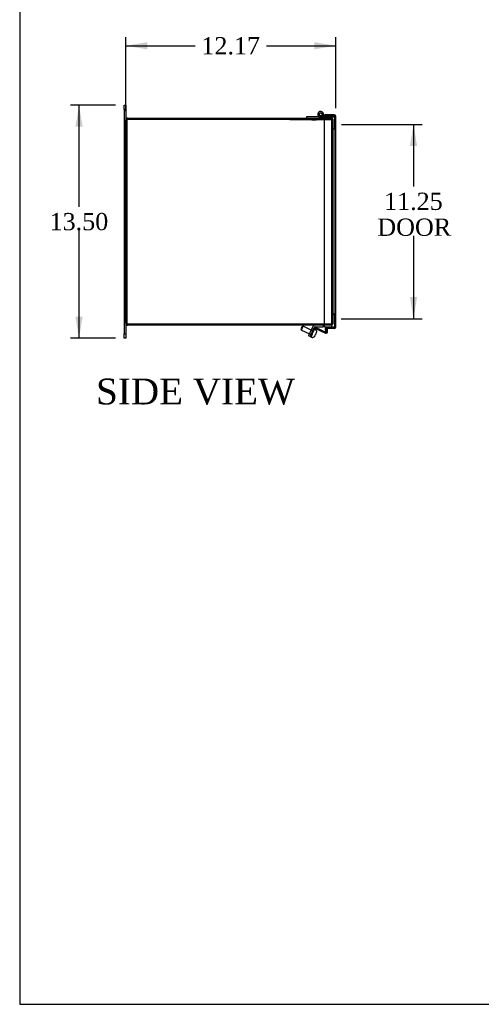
# Model space of a CAD drawing. Header units: inches. Extents: x 1 to 150, y -1 to 99.
# Tile 1 of 8: x 1 to 27, y 0 to 57. Entities that reach past the tile are written whole.
import ezdxf
from ezdxf.enums import TextEntityAlignment as Align
from ezdxf.lldxf.tags import DXFTag

# ---------------------------------------------------------------- set-up
doc = ezdxf.new("R2010")
doc.units = ezdxf.units.IN
doc.header["$MEASUREMENT"] = 0
for name, color, linetype in [('COM40176', 7, 'Continuous'), ('COM40615', 7, 'Continuous'), ('COM48966-7', 7, 'Continuous'), ('COM49008-2', 7, 'Continuous'), ('COM52631', 7, 'Continuous'), ('COM71406-5', 7, 'Continuous'), ('Default', 7, 'Continuous'), ('GSK11095', 7, 'Continuous'), ('HNG11000', 7, 'Continuous'), ('QLB20246', 7, 'Continuous'), ('SCS19419', 7, 'Continuous')]:
    doc.layers.add(name, color=color, linetype=linetype)
doc.styles.add('SEACAD_Times_New_Roman', font='times.ttf')
tags = doc.linetypes.add('HIDDEN2', pattern=[0.1875, 0.125, -0.0625]).pattern_tags.tags
tags[6:7] = [DXFTag(74, 4), DXFTag(75, 0), DXFTag(340, '0'), DXFTag(46, 0.0), DXFTag(50, 0.0), DXFTag(44, 0.0), DXFTag(45, 0.0)]
tags[4:5] = [DXFTag(74, 4), DXFTag(75, 0), DXFTag(340, '0'), DXFTag(46, 0.0), DXFTag(50, 0.0), DXFTag(44, 0.0), DXFTag(45, 0.0)]
doc.dimstyles.new('HAMMOND_(STH_-_240x160)', dxfattribs={"dimtxt": 1, "dimasz": 1.25, "dimexe": 0.5, "dimexo": 0.5, "dimgap": 0.25, "dimtad": 0, "dimtih": 1, "dimtoh": 1, "dimzin": 0, "dimdsep": 46, "dimtxsty": 'SEACAD_Times_New_Roman', "dimblk1": '_SE_FILLED', "dimblk2": '_SE_FILLED', "dimsah": 1, "dimcen": 0.5, "dimadec": 0, "dimazin": 0, "dimtfac": 0.8, "dimtofl": 0, "dimtmove": 0, "dimatfit": 3, "dimfxl": 1, "dimtolj": 1, "dimtzin": 0, "dimarcsym": 0})

# ---------------------------------------------------------------- blocks, each defined once
blk = doc.blocks.new('SE3')
at = {"layer": 'COM40176', "color": 7, "linetype": 'Continuous'}
for p, q in [((17.529, 39.164), (17.677, 39.482)), ((17.581, 39.14), (17.729, 39.458)), ((17.767, 39.472), (18.347, 39.202)), ((17.791, 39.524), (18.366, 39.256)), ((18.401, 39.411), (18.399, 39.435)), ((18.469, 39.287), (18.454, 39.47)), ((17.449, 38.994), (17.529, 39.164)), ((17.501, 38.97), (17.449, 38.994)), ((17.581, 39.14), (17.501, 38.97))]:
    blk.add_line(p, q, dxfattribs=at)
at = {"layer": 'COM40176', "color": 7, "linetype": 'HIDDEN2'}
for p, q in [((18.393, 39.507), (18.45, 39.512)), ((18.399, 39.435), (18.393, 39.507)), ((18.413, 39.282), (18.401, 39.411)), ((18.454, 39.47), (18.45, 39.512)), ((18.366, 39.256), (18.372, 39.253))]:
    blk.add_line(p, q, dxfattribs=at)
at = {"layer": 'COM40176', "color": 7, "linetype": 'Continuous'}
for centre, radius, start, end in [((17.755, 39.446), 0.086, 65, 155), ((17.755, 39.446), 0.029, 65, 155), ((18.384, 39.28), 0.086, 245, 5), ((18.384, 39.28), 0.029, 250.2567, 317.7433)]:
    blk.add_arc(centre, radius, start, end, dxfattribs=at)
at = {"layer": 'COM40176', "color": 7, "linetype": 'HIDDEN2'}
for start, end in [(245, 250.2567), (317.7433, 5)]:
    blk.add_arc((18.384, 39.28), 0.029, start, end, dxfattribs=at)
at = {"layer": 'COM40615', "color": 7, "linetype": 'Continuous'}
for p, q in [((6.684, 52.157), (6.684, 52.407)), ((6.684, 52.407), (6.779, 52.407)), ((6.684, 52.157), (6.684, 39.157)), ((6.779, 52.157), (6.684, 52.157)), ((6.779, 52.407), (6.779, 52.157)), ((6.779, 52.157), (6.779, 51.549)), ((6.779, 39.765), (6.779, 39.157)), ((6.684, 38.907), (6.684, 39.157)), ((6.684, 39.157), (6.779, 39.157)), ((6.779, 38.907), (6.684, 38.907)), ((6.779, 39.157), (6.779, 38.907))]:
    blk.add_line(p, q, dxfattribs=at)
at = {"layer": 'COM48966-7', "color": 7, "linetype": 'Continuous'}
for p, q in [((6.779, 39.765), (6.779, 51.549)), ((6.887, 51.657), (18.295, 51.657)), ((18.295, 39.657), (6.887, 39.657))]:
    blk.add_line(p, q, dxfattribs=at)
at = {"layer": 'COM48966-7', "color": 7, "linetype": 'HIDDEN2'}
for p, q in [((18.295, 51.657), (18.671, 51.657)), ((18.707, 51.549), (18.707, 51.282)), ((18.779, 51.549), (18.779, 51.282)), ((18.707, 51.282), (18.779, 51.282)), ((18.707, 40.032), (18.707, 39.765)), ((18.707, 40.032), (18.779, 40.032)), ((18.779, 40.032), (18.779, 39.765)), ((18.671, 39.657), (18.295, 39.657))]:
    blk.add_line(p, q, dxfattribs=at)
at = {"layer": 'COM48966-7', "color": 7, "linetype": 'Continuous'}
for centre, start, end in [((6.887, 51.549), 90, 180), ((6.887, 39.765), 180, 270)]:
    blk.add_arc(centre, 0.108, start, end, dxfattribs=at)
at = {"layer": 'COM48966-7', "color": 7, "linetype": 'HIDDEN2'}
for centre, radius, start, end in [((6.887, 51.549), 0.036, 90, 180), ((18.671, 51.549), 0.108, 0, 90), ((18.671, 51.549), 0.036, 0, 90), ((6.887, 39.765), 0.036, 180, 270), ((18.671, 39.765), 0.108, 270, 0), ((18.671, 39.765), 0.036, 270, 0)]:
    blk.add_arc(centre, radius, start, end, dxfattribs=at)
at = {"layer": 'COM49008-2', "color": 7, "linetype": 'Continuous'}
for p, q in [((6.851, 51.585), (18.295, 51.585)), ((6.851, 51.585), (6.851, 39.729)), ((6.851, 39.729), (18.295, 39.729))]:
    blk.add_line(p, q, dxfattribs=at)
at = {"layer": 'COM49008-2', "color": 7, "linetype": 'HIDDEN2'}
for p, q in [((18.295, 51.585), (18.671, 51.585)), ((18.671, 51.585), (18.776, 51.585)), ((18.776, 51.585), (18.776, 51.251)), ((18.776, 51.251), (18.779, 51.251)), ((18.779, 51.251), (18.779, 40.063)), ((18.776, 40.063), (18.776, 39.729)), ((18.779, 40.063), (18.776, 40.063)), ((18.295, 39.729), (18.671, 39.729)), ((18.776, 39.729), (18.671, 39.729))]:
    blk.add_line(p, q, dxfattribs=at)
at = {"layer": 'COM52631', "color": 7, "linetype": 'Continuous'}
for p, q in [((17.615, 39.575), (17.443, 39.204)), ((17.702, 39.534), (17.529, 39.164)), ((17.745, 39.562), (18.217, 39.562)), ((18.217, 39.657), (18.217, 39.562)), ((17.443, 39.204), (17.363, 39.034)), ((17.449, 38.994), (17.363, 39.034)), ((17.529, 39.164), (17.449, 38.994))]:
    blk.add_line(p, q, dxfattribs=at)
for radius in [0.143, 0.048]:
    blk.add_arc((17.745, 39.514), radius, 90, 155, dxfattribs=at)
at = {"layer": 'COM71406-5', "color": 7, "linetype": 'Continuous'}
for p, q in [((18.843, 51.845), (18.295, 51.845)), ((18.295, 51.845), (18.295, 51.773)), ((18.691, 51.773), (18.295, 51.773)), ((18.295, 39.542), (18.295, 51.773)), ((18.843, 51.773), (18.295, 51.773)), ((18.843, 51.773), (18.944, 51.773)), ((18.944, 51.773), (18.879, 51.773)), ((18.951, 39.578), (18.951, 51.737)), ((18.843, 39.542), (18.295, 39.542)), ((18.398, 39.425), (18.328, 39.408)), ((18.328, 39.408), (18.367, 39.251)), ((18.402, 39.452), (18.34, 39.488)), ((18.376, 39.542), (18.376, 39.47)), ((18.691, 39.542), (18.376, 39.542)), ((18.843, 39.47), (18.376, 39.47)), ((18.402, 39.452), (18.398, 39.425)), ((18.437, 39.268), (18.398, 39.425)), ((18.843, 39.542), (18.944, 39.542)), ((18.944, 39.542), (18.879, 39.542)), ((18.367, 39.251), (18.437, 39.268))]:
    blk.add_line(p, q, dxfattribs=at)
for centre, radius, start, end in [((18.843, 51.737), 0.108, 19.4712, 90), ((18.843, 51.737), 0.108, 0, 19.4712), ((18.433, 39.434), 0.108, 149.6947, 194), ((18.433, 39.434), 0.108, 121.7096, 149.6947), ((18.433, 39.434), 0.036, 90, 149.6947), ((18.843, 39.578), 0.108, 270, 340.5288), ((18.843, 39.578), 0.108, 340.5288, 0)]:
    blk.add_arc(centre, radius, start, end, dxfattribs=at)
for centre, start_param, end_param in [((18.843, 51.737), 3.141593, 3.48143), ((18.843, 39.578), 2.801756, 3.141593)]:
    blk.add_ellipse(centre, major_axis=(-0.108, 0), ratio=0.996907, start_param=start_param, end_param=end_param, dxfattribs=at)
at = {"layer": 'GSK11095', "color": 7, "linetype": 'Continuous'}
for p, q in [((18.879, 51.773), (18.691, 51.773)), ((18.691, 51.773), (18.691, 51.773)), ((18.879, 51.773), (18.879, 51.773)), ((18.691, 39.542), (18.879, 39.542)), ((18.691, 39.542), (18.691, 39.542)), ((18.879, 39.542), (18.879, 39.542))]:
    blk.add_line(p, q, dxfattribs=at)
at = {"layer": 'GSK11095', "color": 7, "linetype": 'HIDDEN2'}
for p, q in [((18.691, 51.773), (18.691, 51.023)), ((18.879, 51.023), (18.879, 51.773)), ((18.691, 51.023), (18.879, 51.023)), ((18.691, 51.023), (18.879, 51.023)), ((18.691, 51.023), (18.691, 51.023)), ((18.691, 51.023), (18.691, 40.292)), ((18.879, 51.023), (18.879, 51.023)), ((18.879, 51.023), (18.879, 40.292)), ((18.879, 40.292), (18.691, 40.292)), ((18.691, 40.292), (18.691, 39.542)), ((18.691, 40.292), (18.879, 40.292)), ((18.691, 40.292), (18.691, 40.292)), ((18.879, 39.542), (18.879, 40.292)), ((18.879, 40.292), (18.879, 40.292))]:
    blk.add_line(p, q, dxfattribs=at)
at = {"layer": 'HNG11000', "color": 7, "linetype": 'Continuous'}
for p, q in [((17.253, 51.732), (17.253, 51.657)), ((17.963, 51.732), (17.253, 51.732)), ((17.923, 51.777), (17.986, 51.817)), ((18.066, 51.773), (18.098, 51.773)), ((18.254, 51.698), (18.119, 51.698)), ((18.206, 51.773), (18.254, 51.773)), ((18.295, 51.773), (18.254, 51.773)), ((18.254, 51.773), (18.254, 51.698)), ((18.295, 51.698), (18.254, 51.698))]:
    blk.add_line(p, q, dxfattribs=at)
at = {"layer": 'HNG11000', "color": 7, "linetype": 'HIDDEN2'}
for p, q in [((18.119, 51.698), (18.066, 51.698)), ((18.098, 51.773), (18.206, 51.773)), ((18.215, 51.788), (18.151, 51.828)), ((18.879, 51.698), (18.295, 51.698))]:
    blk.add_line(p, q, dxfattribs=at)
at = {"layer": 'HNG11000', "color": 7, "linetype": 'Continuous'}
blk.add_circle((18.066, 51.866), 0.09, dxfattribs=at)
for centre, radius, start, end in [((18.066, 51.866), 0.169, 313.8359, 212.1559), ((18.066, 51.866), 0.0938, 313.8758, 212.1559), ((18.066, 51.866), 0.169, 212.1559, 232.7473), ((17.963, 51.976), 0.244, 270, 313.3856), ((17.963, 51.976), 0.319, 270, 313.4803), ((18.066, 51.866), 0.0937, 212.1559, 270)]:
    blk.add_arc(centre, radius, start, end, dxfattribs=at)
at = {"layer": 'HNG11000', "color": 7, "linetype": 'HIDDEN2'}
blk.add_arc((18.066, 51.866), 0.169, 232.7473, 270, dxfattribs=at)
at = {"layer": 'QLB20246', "color": 7, "linetype": 'HIDDEN2'}
for p, q in [((16.279, 51.555), (16.279, 51.585)), ((16.654, 51.555), (16.279, 51.555)), ((18.404, 51.555), (16.654, 51.555)), ((17.548, 51.545), (17.548, 51.555)), ((17.548, 51.545), (17.562, 51.545)), ((17.562, 51.555), (17.562, 51.544)), ((17.562, 51.545), (17.798, 51.545)), ((17.714, 51.544), (17.714, 51.545)), ((17.794, 51.544), (17.794, 51.545)), ((17.798, 51.544), (17.798, 51.555)), ((18.779, 51.555), (18.404, 51.555)), ((18.779, 51.585), (18.776, 51.585)), ((18.779, 51.555), (18.779, 51.585))]:
    blk.add_line(p, q, dxfattribs=at)
at = {"layer": 'SCS19419', "color": 7, "linetype": 'Continuous'}
for p, q in [((16.971, 39.562), (16.918, 39.448)), ((16.918, 39.448), (16.947, 39.368)), ((16.947, 39.368), (17.051, 39.591)), ((16.947, 39.368), (17.417, 39.149)), ((17.051, 39.591), (16.971, 39.562)), ((17.521, 39.372), (17.051, 39.591)), ((17.758, 39.39), (17.731, 39.403)), ((17.795, 39.362), (17.795, 39.364)), ((17.528, 38.968), (17.555, 38.955)), ((17.6, 38.944), (17.6, 38.945)), ((17.751, 39.091), (17.717, 39.018)), ((17.75, 39.091), (17.751, 39.091)), ((17.814, 39.227), (17.78, 39.154)), ((17.78, 39.154), (17.78, 39.154))]:
    blk.add_line(p, q, dxfattribs=at)
at = {"layer": 'SCS19419', "color": 7, "linetype": 'HIDDEN2'}
for p, q in [((17.659, 39.308), (17.521, 39.372)), ((17.417, 39.149), (17.555, 39.085))]:
    blk.add_line(p, q, dxfattribs=at)
at = {"layer": 'SCS19419', "color": 7, "linetype": 'Continuous'}
for centre, radius, start, end in [((17.72, 39.38), 0.025, 65, 155), ((17.707, 39.282), 0.12, 42.9757, 65), ((17.539, 38.991), 0.025, 155, 245), ((17.606, 39.064), 0.12, 245, 267.0243)]:
    blk.add_arc(centre, radius, start, end, dxfattribs=at)
for points, knots in [([(17.801, 39.353), (17.799, 39.355), (17.798, 39.357), (17.795, 39.361), (17.794, 39.362), (17.795, 39.362)], [0, 0, 0, 0, 0.5, 0.5, 1, 1, 1, 1]), ([(17.6, 38.945), (17.6, 38.946), (17.602, 38.946), (17.606, 38.946), (17.609, 38.946), (17.612, 38.947)], [0, 0, 0, 0, 0.5, 0.5, 1, 1, 1, 1]), ([(17.717, 39.018), (17.712, 39.008), (17.706, 38.998), (17.692, 38.981), (17.683, 38.974), (17.67, 38.964), (17.665, 38.961), (17.655, 38.957), (17.65, 38.954), (17.634, 38.949), (17.623, 38.947), (17.612, 38.947)], [0, 0, 0, 0, 0.25, 0.25, 0.5, 0.5, 0.625, 0.625, 0.75, 0.75, 1, 1, 1, 1]), ([(17.78, 39.154), (17.777, 39.149), (17.775, 39.143), (17.771, 39.135), (17.77, 39.133), (17.768, 39.127), (17.766, 39.125), (17.76, 39.111), (17.755, 39.101), (17.75, 39.091)], [0, 0, 0, 0, 0.25, 0.25, 0.375, 0.375, 0.5, 0.5, 1, 1, 1, 1]), ([(17.801, 39.353), (17.805, 39.348), (17.808, 39.344), (17.813, 39.334), (17.815, 39.329), (17.822, 39.314), (17.824, 39.303), (17.826, 39.281), (17.826, 39.269), (17.822, 39.247), (17.819, 39.237), (17.814, 39.227)], [0, 0, 0, 0, 0.125, 0.125, 0.25, 0.25, 0.5, 0.5, 0.75, 0.75, 1, 1, 1, 1])]:
    blk.add_open_spline(points, degree=3, knots=knots, dxfattribs=at)
blk = doc.blocks.new('DMBLK423')
at = {"layer": 'Default', "linetype": 'Continuous', "transparency": 16777216}
for points in [[(3.868, 51.157), (4.284, 51.157), (4.076, 52.407)], [(3.868, 40.157), (4.076, 38.907), (4.284, 40.157)]]:
    blk.add_hatch(color=7, dxfattribs=at).paths.add_polyline_path(points)
at = {"layer": 'Default', "color": 7, "linetype": 'Continuous', "transparency": 16777216}
for p, q in [((6.184, 52.407), (3.576, 52.407)), ((4.076, 46.507), (4.076, 52.407)), ((4.076, 38.907), (4.076, 45.157)), ((6.184, 38.907), (3.576, 38.907))]:
    blk.add_line(p, q, dxfattribs=at)
at = {"layer": 'Default', "color": 7, "linetype": 'Continuous', "transparency": 16777216, "style": 'SEACAD_Times_New_Roman'}
blk.add_text('13.50', height=1, dxfattribs=at).set_placement((2.37, 46.157), align=Align.TOP_LEFT)
blk = doc.blocks.new('_SE_FILLED')
at = {"color": 0}
blk.add_line((0, 0), (-1, 0), dxfattribs=at)
blk.add_solid([(0, 0), (-1, -0.1665), (-1, 0.1665), (0, 0)], dxfattribs=at)
blk = doc.blocks.new('DMBLK424')
at = {"layer": 'Default', "linetype": 'Continuous', "transparency": 16777216}
for points in [[(23.649, 50.032), (23.44, 51.282), (23.232, 50.032)], [(23.649, 41.282), (23.232, 41.282), (23.44, 40.032)]]:
    blk.add_hatch(color=7, dxfattribs=at).paths.add_polyline_path(points)
at = {"layer": 'Default', "color": 7, "linetype": 'Continuous', "transparency": 16777216}
for p, q in [((19.279, 51.282), (23.94, 51.282)), ((23.44, 51.282), (23.44, 47.683)), ((23.44, 44.833), (23.44, 40.032)), ((19.243, 40.032), (23.94, 40.032))]:
    blk.add_line(p, q, dxfattribs=at)
at = {"layer": 'Default', "color": 7, "linetype": 'Continuous', "transparency": 16777216, "style": 'SEACAD_Times_New_Roman'}
for s, p in [('11.25', (21.734, 47.333)), ('DOOR', (21.343, 45.833))]:
    blk.add_text(s, height=1, dxfattribs=at).set_placement(p, align=Align.TOP_LEFT)
blk = doc.blocks.new('DMBLK429')
at = {"layer": 'Default', "linetype": 'Continuous', "transparency": 16777216}
for points in [[(8.029, 56.053), (6.779, 55.845), (8.029, 55.637)], [(17.701, 56.053), (17.701, 55.637), (18.951, 55.845)]]:
    blk.add_hatch(color=7, dxfattribs=at).paths.add_polyline_path(points)
at = {"layer": 'Default', "color": 7, "linetype": 'Continuous', "transparency": 16777216}
for p, q in [((6.779, 52.049), (6.779, 56.345)), ((18.951, 52.237), (18.951, 56.345)), ((6.779, 55.845), (10.808, 55.845)), ((14.921, 55.845), (18.951, 55.845))]:
    blk.add_line(p, q, dxfattribs=at)
at = {"layer": 'Default', "color": 7, "linetype": 'Continuous', "transparency": 16777216, "style": 'SEACAD_Times_New_Roman'}
blk.add_text('12.17', height=1, dxfattribs=at).set_placement((11.158, 56.345), align=Align.TOP_LEFT)
blk = doc.blocks.new('BORDER')
at = {"layer": 'Default', "color": 7, "linetype": 'Continuous'}
for p, q in [((-41.86, 27.86), (-41.86, 0)), ((-41.86, 0), (0, 0))]:
    blk.add_line(p, q, dxfattribs=at)

msp = doc.modelspace()

# ---------------------------------------------------------------- block references
at = {"layer": 'Default', "color": 7, "xscale": 3.56, "yscale": 3.56, "zscale": 3.56}
msp.add_blockref('BORDER', (149.664, 0.311), dxfattribs=at)
at = {"layer": 'Default'}
msp.add_blockref('SE3', (0, 0), dxfattribs=at)

# ---------------------------------------------------------------- texts
at = {"layer": 'Default', "color": 7, "linetype": 'Continuous', "style": 'SEACAD_Times_New_Roman'}
msp.add_text('SIDE VIEW', height=1.5, dxfattribs=at).set_placement((5.061, 36.564), align=Align.TOP_LEFT)

# ---------------------------------------------------------------- dimensions: what is measured, and where the dimension line sits
at = {"layer": 'Default', "color": 7, "linetype": 'Continuous'}
dim = msp.add_linear_dim(base=(18.951, 55.845), p1=(6.779, 51.549), p2=(18.951, 51.737), text='\\A1;<>', dimstyle='HAMMOND_(STH_-_240x160)', dxfattribs=at)
dim.commit()
dim.dimension.update_dxf_attribs({"geometry": 'DMBLK429', "text_midpoint": (12.865, 55.845), "dimtype": 160})
for base, p1, p2, angle, text, picture, middle in [((4.076, 38.907), (6.684, 38.907), (6.684, 52.407), 90, '\\A1;<>', 'DMBLK423', (4.076, 45.657)), ((23.44, 51.282), (18.707, 51.282), (18.743, 40.032), 270.1833, '\\A1;<>\\PDOOR', 'DMBLK424', (23.44, 46.833))]:
    dim = msp.add_linear_dim(base=base, p1=p1, p2=p2, angle=angle, text=text, dimstyle='HAMMOND_(STH_-_240x160)', dxfattribs=at)
    dim.commit()
    dim.dimension.update_dxf_attribs({"geometry": picture, "text_midpoint": middle, "dimtype": 161})

doc.saveas('drawing.dxf')
